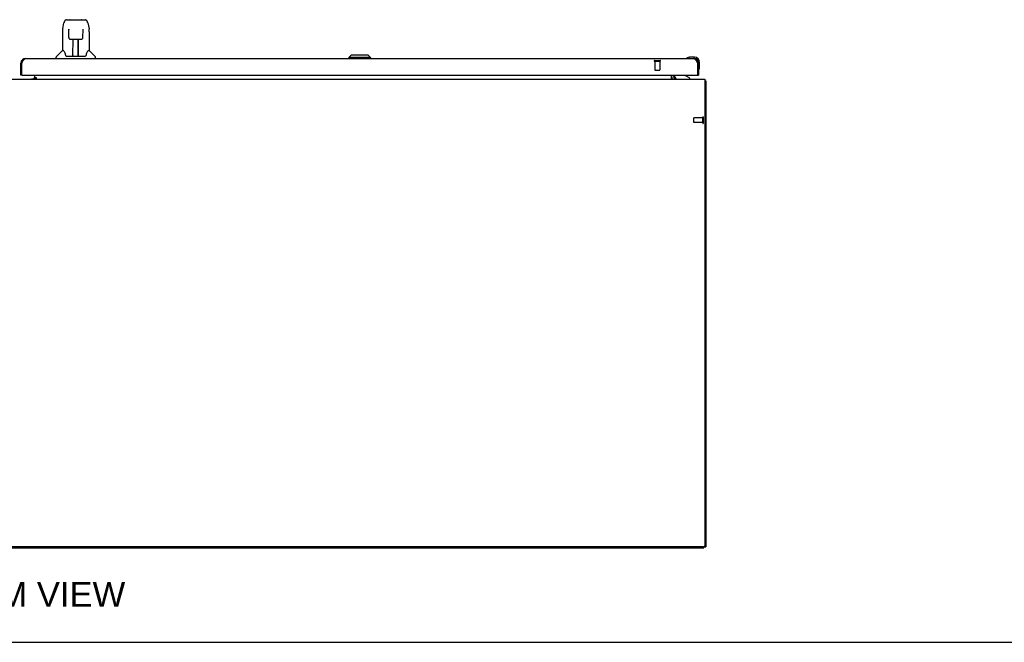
# Model space of a CAD drawing. Header units: inches. Extents: x 0 to 287, y 0 to 186.
# Tile 4 of 22: x 92 to 142, y 0 to 32. Entities that reach past the tile are written whole.
import ezdxf

# ---------------------------------------------------------------- set-up
doc = ezdxf.new("R2010")
doc.units = ezdxf.units.IN
doc.header["$LTSCALE"] = 15.81
doc.header["$MEASUREMENT"] = 0
doc.linetypes.add('HIDDEN', pattern=[0.2, 0.1, -0.1])
doc.layers.get('0').update_dxf_attribs({"linetype": 'CONTINUOUS'})
for name, color, linetype in [('02___PRT_ALL_AXES', 7, 'CONTINUOUS'), ('DEFAULT_2', 8, 'HIDDEN'), ('DIMENSIONS', 7, 'CONTINUOUS')]:
    doc.layers.add(name, color=color, linetype=linetype)
doc.styles.get("Standard").update_dxf_attribs({"font": 'arial.ttf'})

msp = doc.modelspace()

# ---------------------------------------------------------------- linework, layer by layer
at = {"color": 7, "linetype": 'Continuous'}
for p, q in [((94.448, 31.858), (95.417, 31.858)), ((94.534, 31.858), (94.533, 31.858)), ((94.639, 31.869), (95.226, 31.869)), ((94.244, 31.255), (94.244, 30.283)), ((94.259, 31.398), (94.324, 31.703)), ((94.566, 31.346), (94.546, 31.346)), ((94.565, 31.382), (94.565, 31.378)), ((94.565, 31.378), (94.566, 31.374)), ((94.566, 31.374), (94.566, 31.366)), ((94.566, 31.366), (94.566, 31.355)), ((94.573, 30.951), (94.566, 31.355)), ((95.292, 30.951), (95.299, 31.363)), ((95.299, 31.363), (95.3, 31.372)), ((95.319, 31.346), (95.299, 31.346)), ((95.3, 31.372), (95.3, 31.376)), ((95.541, 31.703), (95.606, 31.398)), ((94.653, 30.873), (94.773, 30.873)), ((94.783, 30.027), (94.798, 30.874)), ((94.791, 30.458), (94.791, 30.874)), ((94.797, 30.81), (94.791, 30.81)), ((94.809, 30.874), (95.056, 30.874)), ((95.059, 30.007), (95.043, 30.874)), ((95.045, 30.81), (95.074, 30.81)), ((95.047, 30.874), (95.047, 30.81)), ((95.074, 30.007), (95.074, 30.874)), ((95.092, 30.873), (95.212, 30.873)), ((95.622, 31.254), (95.622, 30.283)), ((94.238, 30.277), (93.94, 29.979)), ((94.317, 30.283), (94.244, 30.283)), ((94.794, 30.649), (94.791, 30.649)), ((94.794, 30.637), (94.791, 30.637)), ((95.074, 30.649), (95.047, 30.649)), ((95.074, 30.637), (95.048, 30.637)), ((95.052, 30.409), (95.074, 30.409)), ((95.074, 30.405), (95.052, 30.405)), ((95.622, 30.283), (95.548, 30.283)), ((95.627, 30.277), (95.925, 29.979)), ((93.929, 29.889), (93.929, 29.952)), ((94.411, 30.031), (94.417, 30.023)), ((94.447, 30.007), (95.418, 30.007)), ((94.784, 30.079), (94.784, 30.053)), ((94.791, 30.007), (94.791, 30.011)), ((95.058, 30.053), (95.057, 30.079)), ((95.936, 29.889), (95.936, 29.952)), ((109.03, 30.047), (108.912, 29.928)), ((110.016, 29.928), (108.912, 29.928)), ((108.912, 29.928), (108.912, 29.889)), ((109.897, 30.047), (109.03, 30.047)), ((109.896, 30.047), (110.014, 29.928)), ((109.897, 30.047), (110.016, 29.928)), ((110.014, 29.928), (110.014, 29.889)), ((110.016, 29.928), (110.016, 29.889)), ((126.219, 29.904), (126.213, 29.902)), ((126.31, 29.946), (126.348, 29.949)), ((126.605, 29.949), (126.348, 29.949)), ((126.605, 29.889), (126.561, 29.889)), ((92.12, 29.643), (92.162, 29.643)), ((126.808, 29.643), (126.766, 29.643)), ((126.808, 29.643), (126.808, 29.686)), ((126.821, 29.294), (126.823, 29.301)), ((126.868, 29.43), (126.868, 29.686)), ((92.182, 29.035), (92.12, 29.035)), ((92.821, 28.906), (92.757, 28.842)), ((92.829, 28.911), (92.829, 28.866)), ((92.829, 28.866), (92.897, 28.866)), ((125.541, 28.832), (125.575, 28.867)), ((125.579, 29.035), (125.579, 28.988)), ((126.366, 28.87), (126.127, 29.008)), ((126.366, 28.831), (126.366, 28.87)), ((126.746, 29.035), (126.808, 29.035)), ((127.131, 28.727), (127.183, 28.727)), ((55.287, 4.831), (127.079, 4.831)), ((127.079, 4.883), (127.183, 4.883)), ((127.079, 4.831), (127.079, 4.883)), ((0, 0), (287.455, 0))]:
    msp.add_line(p, q, dxfattribs=at)
at = {"color": 3, "linetype": 'Continuous'}
for p, q in [((92.367, 29.889), (126.561, 29.889)), ((92.12, 29.035), (92.12, 29.643)), ((92.162, 29.643), (92.176, 29.669)), ((92.162, 29.055), (92.162, 29.643)), ((92.176, 29.669), (92.183, 29.682)), ((92.183, 29.682), (92.19, 29.696)), ((92.19, 29.696), (92.197, 29.709)), ((126.72, 29.728), (126.727, 29.715)), ((126.727, 29.715), (126.734, 29.702)), ((126.734, 29.702), (126.741, 29.689)), ((126.741, 29.689), (126.748, 29.676)), ((126.748, 29.676), (126.759, 29.656)), ((126.759, 29.656), (126.766, 29.643)), ((126.766, 29.643), (126.766, 29.055)), ((126.808, 29.643), (126.808, 29.035)), ((55.235, 28.831), (127.131, 28.831)), ((92.182, 29.035), (126.746, 29.035)), ((92.657, 28.842), (92.829, 28.842)), ((92.829, 28.911), (92.829, 29.035)), ((92.829, 28.911), (92.897, 28.911)), ((92.829, 28.861), (92.829, 28.831)), ((92.897, 28.861), (92.829, 28.861)), ((92.897, 28.911), (92.897, 28.861)), ((125.433, 28.831), (125.433, 29.035)), ((125.537, 29.035), (125.537, 28.974)), ((125.573, 28.863), (125.571, 28.861)), ((125.577, 28.869), (125.573, 28.863)), ((125.579, 28.871), (125.577, 28.869)), ((125.577, 28.869), (125.577, 28.869)), ((127.131, 28.831), (127.131, 4.946)), ((127.183, 28.727), (127.183, 4.883)), ((127.068, 4.883), (55.297, 4.883))]:
    msp.add_line(p, q, dxfattribs=at)
at = {"color": 7, "linetype": 'Continuous'}
for points in [[(94.448, 31.858), (94.444, 31.857), (94.428, 31.855), (94.414, 31.851), (94.4, 31.844), (94.387, 31.836), (94.377, 31.825), (94.367, 31.814), (94.359, 31.802), (94.351, 31.789), (94.345, 31.774), (94.339, 31.757), (94.333, 31.739), (94.327, 31.718), (94.324, 31.703)], [(95.518, 31.78), (95.512, 31.793), (95.505, 31.804), (95.498, 31.815), (95.489, 31.825), (95.48, 31.834), (95.469, 31.842), (95.458, 31.848), (95.445, 31.853), (95.432, 31.856), (95.417, 31.858)], [(95.541, 31.703), (95.539, 31.715), (95.534, 31.734), (95.529, 31.751), (95.523, 31.766), (95.518, 31.78)], [(94.259, 31.398), (94.253, 31.366), (94.247, 31.324), (94.244, 31.281), (94.244, 31.255)], [(94.565, 31.386), (94.565, 31.386), (94.565, 31.386), (94.565, 31.386), (94.565, 31.385), (94.565, 31.384), (94.565, 31.383), (94.565, 31.382)], [(95.3, 31.376), (95.3, 31.38), (95.3, 31.382), (95.3, 31.383), (95.3, 31.384), (95.3, 31.385), (95.3, 31.386), (95.3, 31.386)], [(95.622, 31.254), (95.621, 31.282), (95.618, 31.324), (95.612, 31.367), (95.606, 31.398)], [(94.573, 30.951), (94.574, 30.939), (94.577, 30.926), (94.583, 30.914), (94.59, 30.903), (94.599, 30.894), (94.609, 30.886), (94.621, 30.88), (94.633, 30.876), (94.645, 30.874), (94.652, 30.873)], [(94.773, 30.873), (94.777, 30.873), (94.786, 30.874), (94.794, 30.874), (94.803, 30.874), (94.809, 30.874)], [(95.056, 30.874), (95.064, 30.874), (95.072, 30.874), (95.081, 30.874), (95.09, 30.873), (95.092, 30.873)], [(95.213, 30.873), (95.222, 30.874), (95.234, 30.876), (95.246, 30.88), (95.257, 30.887), (95.267, 30.895), (95.276, 30.905), (95.283, 30.916), (95.288, 30.928), (95.291, 30.941), (95.292, 30.951)], [(94.313, 30.283), (94.319, 30.273), (94.332, 30.245), (94.347, 30.21), (94.363, 30.167), (94.379, 30.118), (94.394, 30.071)], [(95.471, 30.071), (95.485, 30.117), (95.501, 30.165), (95.517, 30.208), (95.532, 30.244), (95.546, 30.273), (95.552, 30.283)], [(94.394, 30.071), (94.397, 30.063), (94.401, 30.05), (94.406, 30.039), (94.411, 30.031)], [(94.417, 30.023), (94.423, 30.017), (94.429, 30.012), (94.437, 30.009), (94.445, 30.007), (94.446, 30.007)], [(95.419, 30.007), (95.42, 30.007), (95.428, 30.009), (95.435, 30.012), (95.442, 30.017)], [(95.442, 30.017), (95.448, 30.023), (95.454, 30.03)], [(95.454, 30.03), (95.459, 30.039), (95.464, 30.049), (95.468, 30.062), (95.471, 30.071)]]:
    msp.add_lwpolyline(points, dxfattribs=at)
at = {"color": 3, "linetype": 'Continuous'}
for points in [[(92.197, 29.709), (92.204, 29.721), (92.208, 29.728), (92.211, 29.734), (92.215, 29.74), (92.218, 29.746), (92.222, 29.752), (92.226, 29.758), (92.229, 29.764), (92.233, 29.77), (92.236, 29.775), (92.24, 29.781), (92.243, 29.786), (92.247, 29.792), (92.25, 29.797), (92.254, 29.802), (92.257, 29.807), (92.261, 29.812), (92.264, 29.817), (92.268, 29.822), (92.271, 29.826), (92.275, 29.83), (92.278, 29.835), (92.282, 29.839), (92.285, 29.843), (92.289, 29.847), (92.293, 29.85), (92.296, 29.854), (92.3, 29.857), (92.303, 29.86), (92.307, 29.863), (92.31, 29.866), (92.314, 29.869), (92.317, 29.872), (92.321, 29.874), (92.324, 29.876), (92.328, 29.878), (92.331, 29.88), (92.335, 29.882), (92.338, 29.883), (92.342, 29.885), (92.345, 29.886), (92.349, 29.887), (92.352, 29.888), (92.356, 29.888), (92.36, 29.889), (92.363, 29.889), (92.367, 29.889)], [(126.561, 29.889), (126.565, 29.889), (126.568, 29.889), (126.572, 29.888), (126.575, 29.888), (126.579, 29.887), (126.582, 29.886), (126.586, 29.885), (126.589, 29.883), (126.593, 29.882), (126.596, 29.88), (126.6, 29.878), (126.603, 29.876), (126.607, 29.874), (126.61, 29.872), (126.614, 29.869), (126.617, 29.866), (126.621, 29.863), (126.625, 29.86), (126.628, 29.857), (126.632, 29.854), (126.635, 29.85), (126.639, 29.847), (126.642, 29.843), (126.646, 29.839), (126.649, 29.835), (126.653, 29.83), (126.656, 29.826), (126.66, 29.822), (126.663, 29.817), (126.667, 29.812), (126.67, 29.807), (126.674, 29.802), (126.677, 29.797), (126.681, 29.792), (126.684, 29.786), (126.688, 29.781), (126.692, 29.775), (126.695, 29.77), (126.699, 29.764), (126.702, 29.758), (126.706, 29.752), (126.709, 29.746), (126.713, 29.74), (126.716, 29.734), (126.72, 29.728)], [(125.55, 28.837), (125.547, 28.835), (125.545, 28.834), (125.542, 28.832), (125.54, 28.832), (125.538, 28.831)], [(125.562, 28.849), (125.56, 28.846), (125.557, 28.844), (125.555, 28.841), (125.552, 28.839), (125.55, 28.837)], [(125.571, 28.861), (125.57, 28.859), (125.568, 28.856), (125.566, 28.854), (125.564, 28.851), (125.562, 28.849)], [(125.58, 28.871), (125.579, 28.871), (125.579, 28.871), (125.579, 28.871), (125.579, 28.871)], [(127.131, 28.747), (127.131, 28.747), (127.135, 28.746), (127.139, 28.745), (127.143, 28.744), (127.147, 28.743), (127.155, 28.741)], [(127.155, 28.741), (127.158, 28.741), (127.162, 28.74), (127.165, 28.739), (127.168, 28.738), (127.171, 28.738), (127.173, 28.737), (127.176, 28.736), (127.177, 28.735), (127.179, 28.734), (127.18, 28.732), (127.181, 28.731), (127.182, 28.73), (127.182, 28.729), (127.183, 28.727)]]:
    msp.add_lwpolyline(points, dxfattribs=at)
at = {"color": 7, "linetype": 'Continuous'}
for centre, radius, start, end in [((94.639, 31.85), 0.0197, 90, 156.393), ((95.226, 31.85), 0.0197, 23.607, 90), ((94.252, 30.263), 0.0197, 90, 135), ((95.613, 30.263), 0.0197, 45, 90), ((93.968, 29.952), 0.0394, 135, 180), ((94.803, 30.027), 0.0197, 179, 269.9232), ((95.038, 30.027), 0.0197, 270.0771, 1), ((95.897, 29.952), 0.0394, 0, 45), ((126.228, 29.901), 0.015, 120.8899, 173.6204), ((126.228, 29.904), 0.015, 186.3796, 270), ((126.348, 29.699), 0.25, 90, 120.8899), ((126.605, 29.686), 0.263, 0, 90), ((126.605, 29.686), 0.203, 0, 90), ((126.823, 29.309), 0.015, 180, 263.6204), ((126.819, 29.309), 0.015, 276.3796, 329.1101), ((126.618, 29.43), 0.25, 329.1101, 360), ((125.679, 28.974), 0.246, 180, 215.3262), ((125.736, 28.988), 0.157, 180, 270), ((126.178, 29.095), 0.1, 216.5468, 239.908)]:
    msp.add_arc(centre, radius, start, end, dxfattribs=at)
at = {"color": 3, "linetype": 'Continuous'}
for centre, radius, start, end in [((92.367, 29.643), 0.246, 90, 180), ((126.561, 29.643), 0.246, 0, 90), ((92.182, 29.055), 0.02, 180, 270), ((92.714, 28.946), 0.115, 295.2502, 360), ((125.679, 28.974), 0.142, 180, 270), ((126.746, 29.055), 0.02, 270, 360), ((127.068, 4.946), 0.0625, 270, 360)]:
    msp.add_arc(centre, radius, start, end, dxfattribs=at)
at = {"color": 7, "linetype": 'Continuous'}
for centre, start_param, end_param in [((94.783, 30.047), -2.940151, -2.835726), ((95.059, 30.047), -3.446747, -3.141593)]:
    msp.add_ellipse(centre, major_axis=(0, 0.0394), ratio=1, start_param=start_param, end_param=end_param, dxfattribs=at)
at = {"layer": '02___PRT_ALL_AXES', "color": 8, "linetype": 'HIDDEN'}
for p, q in [((124.58, 29.742), (124.828, 29.742)), ((124.58, 29.742), (124.58, 29.295)), ((124.828, 29.742), (124.828, 29.295)), ((127.025, 26.851), (126.578, 26.851)), ((127.025, 26.603), (127.025, 26.851)), ((127.025, 26.603), (126.578, 26.603))]:
    msp.add_line(p, q, dxfattribs=at)
at = {"layer": '02___PRT_ALL_AXES', "color": 3, "linetype": 'Continuous'}
msp.add_line((92.657, 28.842), (92.657, 28.831), dxfattribs=at)
at = {"layer": 'DEFAULT_2', "color": 8, "linetype": 'HIDDEN'}
for p, q in [((124.562, 29.785), (124.846, 29.785)), ((124.562, 29.742), (124.846, 29.742)), ((124.59, 29.285), (124.818, 29.285)), ((126.568, 26.613), (126.568, 26.841)), ((127.025, 26.585), (127.025, 26.869)), ((127.068, 26.585), (127.068, 26.869))]:
    msp.add_line(p, q, dxfattribs=at)
for centre, radius, start, end in [((124.562, 29.764), 0.0215, 90, 270), ((124.846, 29.764), 0.0215, 270, 90), ((124.59, 29.295), 0.01, 180, 270), ((124.818, 29.295), 0.01, 270, 360), ((126.578, 26.841), 0.01, 90, 180), ((127.047, 26.869), 0.0215, 360, 180), ((126.578, 26.613), 0.01, 180, 270), ((127.047, 26.585), 0.0215, 180, 0)]:
    msp.add_arc(centre, radius, start, end, dxfattribs=at)

# ---------------------------------------------------------------- texts
at = {"layer": 'DIMENSIONS', "color": 2, "linetype": 'Continuous', "insert": (91.165, 3.086), "char_height": 1.26818, "width": 12.56867, "attachment_point": 2, "line_spacing_factor": 0.9}
msp.add_mtext('BOTTOM VIEW', dxfattribs=at)

doc.saveas('drawing.dxf')
